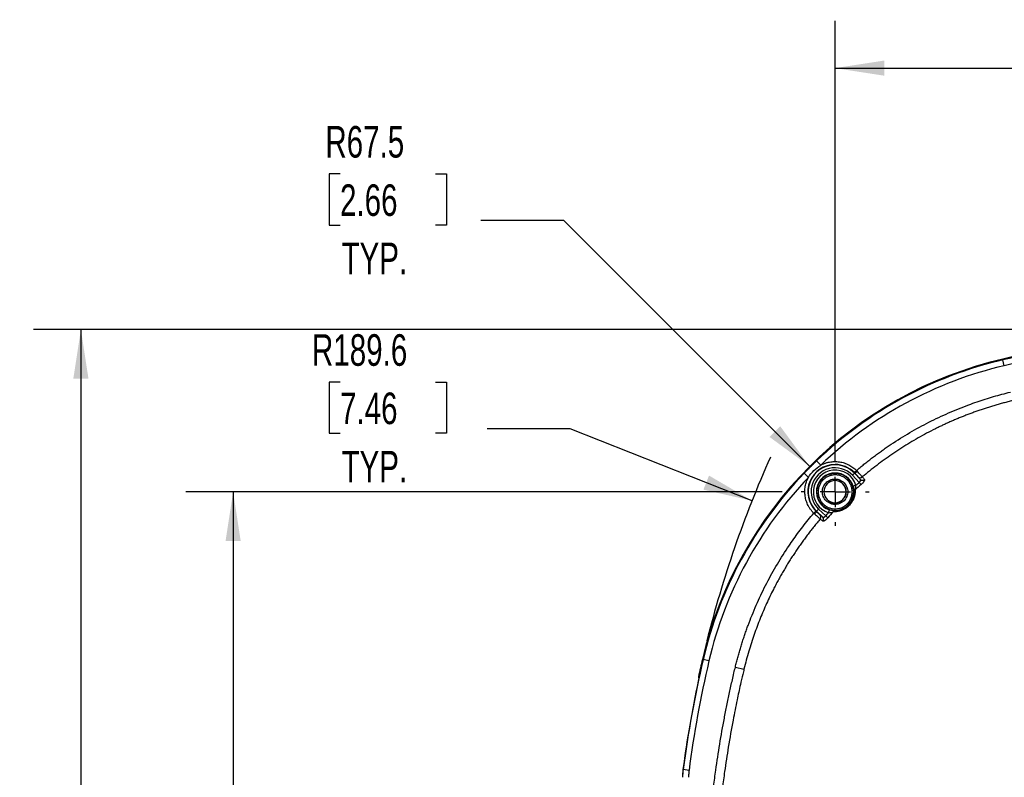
# Model space of a CAD drawing. Header units: millimetres. Extents: x 6 to 1356, y 6 to 1007.
# Tile 5 of 21: x 132 to 462, y 738 to 992. Entities that reach past the tile are written whole.
import ezdxf

# ---------------------------------------------------------------- set-up
doc = ezdxf.new("R2010")
doc.units = ezdxf.units.MM
doc.header["$LTSCALE"] = 5
doc.linetypes.add('CENTERX2', pattern=[20.32, 12.7, -2.54, 2.54, -2.54])
doc.layers.add('CENTER', color=40, linetype='CENTERX2')
doc.layers.add('DIMENSIONS', color=140, linetype='Continuous', lineweight=25)
doc.styles.add('SLDTEXTSTYLE0', font='TXT', dxfattribs={"width": 0.7})
doc.dimstyles.new('SLDDIMSTYLE2', dxfattribs={"dimtxt": 10.790039, "dimasz": 16.51, "dimexe": 0, "dimexo": 0.0625, "dimgap": 2.69751, "dimtad": 0, "dimtih": 1, "dimtoh": 1, "dimlfac": 0.5, "dimrnd": 1e-09, "dimzin": 12, "dimdsep": 46, "dimtxsty": 'SLDTEXTSTYLE0', "dimsah": 1, "dimcen": 0.09, "dimadec": 0, "dimazin": 3, "dimtfac": 1, "dimtofl": 0, "dimtmove": 0, "dimatfit": 3, "dimfxl": 0, "dimfrac": 2, "dimtolj": 1, "dimtzin": 12, "dimarcsym": 0})
doc.dimstyles.new('SLDDIMSTYLE4', dxfattribs={"dimtxt": 10.790039, "dimasz": 16.51, "dimexe": 0, "dimexo": 0.0625, "dimgap": 2.69751, "dimtad": 0, "dimtih": 1, "dimtoh": 1, "dimlfac": 0.5, "dimrnd": 1e-09, "dimzin": 4, "dimdsep": 46, "dimtxsty": 'SLDTEXTSTYLE0', "dimsah": 1, "dimcen": 0.09, "dimadec": 0, "dimazin": 1, "dimtfac": 1, "dimtofl": 0, "dimtmove": 0, "dimatfit": 3, "dimfxl": 0, "dimfrac": 2, "dimtolj": 1, "dimtzin": 12, "dimarcsym": 0})
doc.dimstyles.new('SLDDIMSTYLE5', dxfattribs={"dimtxt": 10.790039, "dimasz": 16.51, "dimexe": 0, "dimexo": 0.0625, "dimgap": 2.69751, "dimtad": 0, "dimtih": 1, "dimtoh": 1, "dimlfac": 0.5, "dimrnd": 1e-09, "dimzin": 12, "dimdsep": 46, "dimtxsty": 'SLDTEXTSTYLE0', "dimsah": 1, "dimcen": 0, "dimadec": 0, "dimazin": 3, "dimtfac": 1, "dimtofl": 0, "dimtmove": 0, "dimatfit": 3, "dimfxl": 0, "dimfrac": 2, "dimtolj": 1, "dimtzin": 12, "dimarcsym": 0})

# ---------------------------------------------------------------- blocks, each defined once
blk = doc.blocks.new('_D_7')
at = {"layer": 'DIMENSIONS'}
for p, q in [((541.8, 888.06), (136.86, 888.06)), ((152.74, 888.06), (152.74, 710.4)), ((136.71, 690.83), (133.08, 690.83)), ((133.08, 690.83), (133.08, 673.69)), ((168.77, 690.83), (172.39, 690.83)), ((172.39, 690.83), (172.39, 673.69)), ((133.08, 673.69), (136.71, 673.69)), ((172.39, 673.69), (168.77, 673.69)), ((152.74, 494.06), (152.74, 671.27)), ((541.8, 494.06), (136.86, 494.06))]:
    blk.add_line(p, q, dxfattribs=at)
for points in [[(152.74, 888.06), (150.2, 871.55), (155.28, 871.55)], [(152.74, 494.06), (155.28, 510.57), (150.2, 510.57)]]:
    blk.add_solid(points, dxfattribs=at)
at = {"layer": 'DIMENSIONS', "char_height": 10.583, "attachment_point": 1, "style": 'SLDTEXTSTYLE0'}
for s, insert in [('197.0', (132.22, 706.89)), ('7.76', (136.71, 687.33))]:
    blk.add_mtext(s, dxfattribs=dict(at, insert=insert))
blk = doc.blocks.new('_D_11')
at = {"layer": 'DIMENSIONS'}
for p, q in [((387.89, 833.57), (187.9, 833.57)), ((203.78, 833.57), (203.78, 710.4)), ((187.74, 690.83), (184.12, 690.83)), ((184.12, 690.83), (184.12, 673.69)), ((219.81, 690.83), (223.43, 690.83)), ((223.43, 690.83), (223.43, 673.69)), ((184.12, 673.69), (187.74, 673.69)), ((223.43, 673.69), (219.81, 673.69)), ((203.78, 548.56), (203.78, 671.27)), ((388, 548.56), (187.9, 548.56))]:
    blk.add_line(p, q, dxfattribs=at)
for points in [[(203.78, 833.57), (201.24, 817.06), (206.32, 817.06)], [(203.78, 548.56), (206.32, 565.07), (201.24, 565.07)]]:
    blk.add_solid(points, dxfattribs=at)
at = {"layer": 'DIMENSIONS', "char_height": 10.583, "attachment_point": 1, "style": 'SLDTEXTSTYLE0'}
for s, insert in [('142.5', (183.26, 706.89)), ('5.61', (187.74, 687.33))]:
    blk.add_mtext(s, dxfattribs=dict(at, insert=insert))
blk = doc.blocks.new('_D_12')
at = {"layer": 'DIMENSIONS'}
for p, q in [((239.62, 870.39), (235.99, 870.39)), ((235.99, 870.39), (235.99, 853.24)), ((271.68, 870.39), (275.3, 870.39)), ((275.3, 870.39), (275.3, 853.24)), ((235.99, 853.24), (239.62, 853.24)), ((275.3, 853.24), (271.68, 853.24)), ((316.8, 854.72), (289.01, 854.72)), ((377.76, 830.6), (316.8, 854.72))]:
    blk.add_line(p, q, dxfattribs=at)
blk.add_arc((730.35, 691.06), 379.2, 156.0123, 165.8827, dxfattribs=at)
blk.add_solid([(377.76, 830.6), (363.34, 839.04), (361.47, 834.31)], dxfattribs=at)
at = {"layer": 'DIMENSIONS', "char_height": 10.583, "attachment_point": 1, "style": 'SLDTEXTSTYLE0'}
for s, insert in [('R189.6', (230.22, 886.45)), ('7.46', (239.62, 866.89)), ('TYP.', (240.13, 847.32))]:
    blk.add_mtext(s, dxfattribs=dict(at, insert=insert))
blk = doc.blocks.new('_D_13')
at = {"layer": 'DIMENSIONS'}
for p, q in [((239.62, 940.24), (235.99, 940.24)), ((235.99, 940.24), (235.99, 923.09)), ((271.68, 940.24), (275.3, 940.24)), ((275.3, 940.24), (275.3, 923.09)), ((314.64, 924.57), (286.86, 924.57)), ((397.1, 842.11), (314.64, 924.57)), ((235.99, 923.09), (239.62, 923.09)), ((275.3, 923.09), (271.68, 923.09))]:
    blk.add_line(p, q, dxfattribs=at)
blk.add_solid([(397.1, 842.11), (387.22, 855.58), (383.63, 851.99)], dxfattribs=at)
at = {"layer": 'DIMENSIONS', "char_height": 10.583, "attachment_point": 1, "style": 'SLDTEXTSTYLE0'}
for s, insert in [('R67.5', (234.71, 956.3)), ('2.66', (239.62, 936.73)), ('TYP.', (240.13, 917.17))]:
    blk.add_mtext(s, dxfattribs=dict(at, insert=insert))
blk = doc.blocks.new('_D_15')
at = {"layer": 'DIMENSIONS'}
for p, q in [((405.59, 844.24), (405.59, 991.6)), ((690.66, 844.18), (690.66, 991.6)), ((405.59, 975.72), (511.79, 975.72)), ((526.41, 975.72), (522.79, 975.72)), ((522.79, 975.72), (522.79, 958.58)), ((558.47, 975.72), (562.1, 975.72)), ((562.1, 975.72), (562.1, 958.58)), ((690.66, 975.72), (573.09, 975.72)), ((522.79, 958.58), (526.41, 958.58)), ((562.1, 958.58), (558.47, 958.58))]:
    blk.add_line(p, q, dxfattribs=at)
for points in [[(405.59, 975.72), (422.1, 973.18), (422.1, 978.26)], [(690.66, 975.72), (674.15, 978.26), (674.15, 973.18)]]:
    blk.add_solid(points, dxfattribs=at)
at = {"layer": 'DIMENSIONS', "char_height": 10.583, "attachment_point": 1, "style": 'SLDTEXTSTYLE0'}
for s, insert in [('142.5', (521.92, 991.78)), ('5.61', (526.41, 972.22))]:
    blk.add_mtext(s, dxfattribs=dict(at, insert=insert))
blk = doc.blocks.new('SW_CENTERMARKSYMBOL_8')
at = {"layer": 'CENTER', "color": 0}
for p, q in [((0, 10.16), (0, 11.4)), ((0, 0), (0, 5.08)), ((-10.16, 0), (-11.4, 0)), ((0, 0), (-5.08, 0)), ((0, 0), (0, -5.08)), ((0, 0), (5.08, 0)), ((10.16, 0), (11.4, 0)), ((0, -10.16), (0, -11.4))]:
    blk.add_line(p, q, dxfattribs=at)

msp = doc.modelspace()

# ---------------------------------------------------------------- linework, layer by layer
for p, q in [((461.893, 877.845), (461.831, 878.109)), ((462.348, 875.898), (461.893, 877.845)), ((399.4, 843.981), (400.783, 842.537)), ((405.588, 842.645), (405.588, 842.75)), ((395.234, 839.815), (396.679, 838.433)), ((405.643, 839.781), (405.643, 839.895)), ((405.643, 839.281), (405.643, 839.781)), ((412.149, 839.813), (411.421, 839.127)), ((411.421, 839.127), (413.68, 836.731)), ((412.073, 840.043), (412.784, 840.747)), ((412.225, 839.885), (412.149, 839.813)), ((412.149, 839.813), (414.102, 837.741)), ((405.588, 837.889), (405.588, 837.389)), ((405.588, 837.336), (405.588, 837.389)), ((412.622, 835.787), (411.669, 835.485)), ((413.68, 836.731), (414.318, 836.008)), ((405.588, 829.866), (405.588, 829.919)), ((405.588, 829.866), (405.588, 829.366)), ((398.469, 826.432), (399.172, 827.143)), ((399.402, 827.066), (399.33, 826.99)), ((400.088, 827.794), (399.402, 827.066)), ((401.474, 825.113), (399.402, 827.066)), ((400.088, 827.794), (402.484, 825.535)), ((402.484, 825.535), (403.207, 824.897)), ((403.428, 826.593), (403.73, 827.546)), ((405.643, 827.364), (405.643, 827.864)), ((405.643, 827.227), (405.643, 827.364)), ((361.37, 777.323), (361.106, 777.384)), ((363.317, 776.867), (361.37, 777.323)), ((372.176, 774.82), (375.065, 774.121)), ((354.65, 740.418), (354.614, 740.42)), ((356.632, 740.157), (354.65, 740.418))]:
    msp.add_line(p, q)
for centre, radius, start, end in [((548.151, 508.865), 379.2, 90, 103.15796), ((548.151, 508.865), 378.929, 92.04378, 103.15796), ((548.151, 508.865), 376.929, 92.04378, 103.15796), ((492.562, 746.653), 135, 103.15796, 166.84204), ((492.562, 746.653), 134.729, 103.15796, 133.74716), ((492.562, 746.653), 132.729, 103.15796, 133.74716), ((405.588, 833.628), 9.122, 90, 225.30665), ((405.588, 833.628), 9.017, 90, 226.68861), ((405.588, 833.628), 9.122, 44.69335, 90), ((405.588, 833.628), 9.017, 43.31139, 90), ((492.562, 746.653), 134.729, 136.25284, 166.84204), ((405.588, 833.628), 8.017, 43.31139, 226.68861), ((405.643, 833.572), 7.322, 17.60699, 252.39301), ((405.643, 833.572), 6.322, 90, 252.393), ((405.643, 833.572), 6.209, 90, 270), ((405.643, 833.572), 6.322, 17.607, 90), ((405.643, 833.572), 6.209, 270, 90), ((411.344, 841.929), 2.226, 293.33485, 319.32495), ((414.079, 839.322), 0.989, 224.38085, 311.01209), ((492.562, 746.653), 132.729, 136.25284, 166.84204), ((405.588, 833.628), 3.761, 90, 270), ((405.588, 833.628), 3.709, 90, 270), ((405.588, 833.628), 3.761, 270, 90), ((405.588, 833.628), 3.709, 270, 90), ((414.806, 838.434), 0.987, 224.5241, 311.27799), ((412.916, 833.501), 0.925, 128.68606, 178.73212), ((397.287, 827.871), 2.226, 310.67505, 336.66515), ((399.893, 825.136), 0.989, 318.98791, 45.61915), ((405.714, 826.3), 0.925, 91.26788, 141.31394), ((400.782, 824.409), 0.987, 318.72211, 45.47591), ((730.351, 691.065), 378.929, 166.84204, 172.5163), ((730.351, 691.065), 376.929, 166.84204, 172.5163), ((730.351, 691.065), 379.2, 166.84204, 167.74789), ((730.351, 691.065), 378.964, 167.96241, 172.51667)]:
    msp.add_arc(centre, radius, start, end)
msp.add_ellipse((730.351, 916.934), major_axis=(0, 451.877), ratio=0.8661133, start_param=1.8983894, end_param=1.8994127)
for points, knots in [([(412.784, 840.747), (413.198, 841.097), (414.028, 841.796), (415.289, 842.825), (416.562, 843.838), (417.848, 844.834), (419.146, 845.813), (420.457, 846.775), (421.781, 847.721), (423.117, 848.649), (426.038, 850.624), (430.637, 853.499), (437.053, 857.003), (443.655, 860.124), (449.071, 862.307), (453.197, 863.779), (455.97, 864.696), (458.76, 865.546), (461.567, 866.335), (463.452, 866.805), (464.395, 867.04)], [0, 0, 0, 0, 0.0278569, 0.0556979, 0.0835277, 0.1113508, 0.1391719, 0.1669958, 0.194827, 0.2226702, 0.2505301, 0.3757737, 0.5008646, 0.625549, 0.7503945, 0.8004301, 0.8503811, 0.9002749, 0.9501388, 1, 1, 1, 1]), ([(465.094, 864.15), (464.589, 864.027), (463.583, 863.781), (462.087, 863.389), (460.61, 862.983), (459.151, 862.562), (457.712, 862.128), (456.292, 861.68), (454.891, 861.22), (453.509, 860.748), (452.147, 860.264), (450.805, 859.769), (449.482, 859.264), (448.178, 858.75), (446.894, 858.226), (445.63, 857.693), (444.386, 857.153), (443.161, 856.604), (441.956, 856.049), (440.77, 855.487), (439.604, 854.919), (437.867, 854.05), (435.575, 852.849), (432.754, 851.274), (429.992, 849.634), (427.291, 847.933), (424.651, 846.171), (422.073, 844.354), (419.56, 842.482), (417.107, 840.564), (415.519, 839.237), (414.728, 838.576)], [0, 0, 0, 0, 0.02737568, 0.05450305, 0.0813809, 0.10800805, 0.13438335, 0.1605057, 0.18637403, 0.21198732, 0.23734458, 0.26244489, 0.28728733, 0.31187107, 0.3361953, 0.36025924, 0.38406217, 0.40760341, 0.43088233, 0.4538983, 0.47665078, 0.49913924, 0.55613384, 0.61280381, 0.66914499, 0.72515224, 0.78082033, 0.83614406, 0.89111841, 0.94573856, 1, 1, 1, 1]), ([(395.234, 839.815), (395.376, 839.963), (395.716, 840.317), (396.401, 841.021), (397.293, 841.923), (398.194, 842.815), (398.898, 843.5), (399.252, 843.84), (399.4, 843.981)], [0, 0, 0, 0, 0.1041663, 0.2500158, 0.5, 0.7499842, 0.8958337, 1, 1, 1, 1]), ([(396.679, 838.433), (397.196, 839.212), (397.821, 839.99), (399.225, 841.395), (400.003, 842.019), (400.783, 842.537)], [0, 0, 0, 0, 0.5, 0.5, 1, 1, 1, 1]), ([(400.783, 842.537), (400.917, 842.607), (401.185, 842.747), (401.597, 842.934), (402.016, 843.103), (402.441, 843.253), (402.873, 843.383), (403.312, 843.494), (404.153, 843.668), (405.416, 843.796), (407.087, 843.684), (408.719, 843.304), (409.994, 842.769), (410.938, 842.234), (411.593, 841.79), (412.213, 841.298), (412.593, 840.931), (412.784, 840.747)], [0, 0, 0, 0, 0.03494419, 0.06971999, 0.10439684, 0.13904479, 0.17373407, 0.20853463, 0.24351578, 0.37168925, 0.50001964, 0.6281882, 0.7565235, 0.81754868, 0.87821904, 0.93891086, 1, 1, 1, 1]), ([(405.643, 839.281), (405.54, 839.28), (405.334, 839.276), (405.027, 839.251), (404.724, 839.21), (404.423, 839.153), (404.125, 839.079), (403.831, 838.989), (403.273, 838.785), (402.486, 838.379), (401.579, 837.637), (400.836, 836.73), (400.313, 835.715), (400, 834.649), (399.901, 833.573), (400, 832.496), (400.313, 831.431), (400.836, 830.415), (401.578, 829.509), (402.485, 828.766), (403.341, 828.325), (404.048, 828.081), (404.571, 827.956), (405.104, 827.878), (405.463, 827.869), (405.643, 827.864)], [0, 0, 0, 0, 0.0172742, 0.0344273, 0.0515092, 0.0685701, 0.0856606, 0.102831, 0.1201308, 0.1850538, 0.2500881, 0.3150066, 0.3800453, 0.4399696, 0.5000137, 0.5599424, 0.619982, 0.684905, 0.7499392, 0.8148577, 0.8798965, 0.9100346, 0.9399174, 0.9698158, 1, 1, 1, 1]), ([(405.643, 827.864), (405.746, 827.865), (405.952, 827.869), (406.258, 827.894), (406.562, 827.935), (406.863, 827.992), (407.16, 828.066), (407.455, 828.156), (408.012, 828.36), (408.8, 828.766), (409.706, 829.508), (410.449, 830.415), (410.973, 831.43), (411.285, 832.496), (411.384, 833.572), (411.286, 834.648), (410.973, 835.714), (410.45, 836.73), (409.707, 837.636), (408.801, 838.379), (407.944, 838.82), (407.237, 839.064), (406.715, 839.189), (406.182, 839.267), (405.823, 839.276), (405.643, 839.281)], [0, 0, 0, 0, 0.0172742, 0.0344273, 0.0515092, 0.0685701, 0.0856606, 0.102831, 0.1201308, 0.1850538, 0.2500881, 0.3150066, 0.3800453, 0.4399696, 0.5000137, 0.5599424, 0.619982, 0.684905, 0.7499392, 0.8148577, 0.8798965, 0.9100346, 0.9399174, 0.9698158, 1, 1, 1, 1]), ([(412.225, 839.885), (412.2, 839.912), (412.15, 839.965), (412.099, 840.017), (412.073, 840.043)], [0, 0, 0, 0, 0.5000222, 1, 1, 1, 1]), ([(413.372, 838.63), (413.361, 838.644), (413.338, 838.672), (413.286, 838.731), (413.213, 838.814), (413.109, 838.93), (412.968, 839.085), (412.805, 839.262), (412.624, 839.458), (412.43, 839.667), (412.294, 839.812), (412.225, 839.885)], [0, 0, 0, 0, 0.08311, 0.1661916, 0.2500983, 0.3747584, 0.4992912, 0.6234933, 0.749007, 0.8747403, 1, 1, 1, 1]), ([(414.728, 838.576), (414.636, 838.687), (414.422, 838.932), (413.822, 839.605), (413.438, 840.031), (413.032, 840.478)], [0, 0, 0, 0, 0.5, 0.5, 1, 1, 1, 1]), ([(414.102, 837.741), (413.977, 837.893), (413.727, 838.196), (413.49, 838.486), (413.372, 838.63)], [0, 0, 0, 0, 0.5002056, 1, 1, 1, 1]), ([(398.469, 826.432), (398.362, 826.54), (398.15, 826.755), (397.851, 827.095), (397.567, 827.446), (397.3, 827.809), (397.049, 828.184), (396.814, 828.572), (396.403, 829.325), (395.912, 830.496), (395.532, 832.127), (395.419, 833.799), (395.559, 835.175), (395.795, 836.233), (396.029, 836.989), (396.318, 837.726), (396.558, 838.197), (396.679, 838.433)], [0, 0, 0, 0, 0.0349442, 0.06972, 0.1043968, 0.1390448, 0.1737341, 0.2085346, 0.2435158, 0.3716892, 0.5000196, 0.6281882, 0.7565235, 0.8175487, 0.878219, 0.9389109, 1, 1, 1, 1]), ([(405.588, 829.366), (405.498, 829.368), (405.319, 829.371), (405.053, 829.397), (404.789, 829.438), (404.529, 829.497), (404.271, 829.572), (403.831, 829.731), (403.231, 830.04), (402.555, 830.594), (402, 831.27), (401.609, 832.028), (401.376, 832.824), (401.302, 833.627), (401.376, 834.431), (401.609, 835.226), (402, 835.984), (402.554, 836.661), (403.231, 837.215), (403.909, 837.565), (404.525, 837.766), (405.052, 837.87), (405.409, 837.882), (405.588, 837.889)], [0, 0, 0, 0, 0.0201349, 0.0401184, 0.0600297, 0.0799489, 0.099956, 0.12013, 0.1850367, 0.2500924, 0.3149931, 0.3800548, 0.4399612, 0.500028, 0.5599403, 0.6200011, 0.6849078, 0.7499635, 0.8148642, 0.879926, 0.9200212, 0.9598315, 1, 1, 1, 1]), ([(405.588, 837.889), (405.678, 837.887), (405.856, 837.884), (406.123, 837.858), (406.386, 837.817), (406.647, 837.758), (406.904, 837.683), (407.345, 837.525), (407.944, 837.216), (408.621, 836.662), (409.175, 835.985), (409.566, 835.227), (409.8, 834.431), (409.874, 833.628), (409.8, 832.824), (409.567, 832.029), (409.176, 831.271), (408.622, 830.595), (407.945, 830.04), (407.266, 829.69), (406.651, 829.489), (406.124, 829.385), (405.767, 829.373), (405.588, 829.366)], [0, 0, 0, 0, 0.0201349, 0.0401184, 0.0600297, 0.0799489, 0.099956, 0.12013, 0.1850367, 0.2500924, 0.3149931, 0.3800548, 0.4399612, 0.500028, 0.5599403, 0.6200011, 0.6849078, 0.7499635, 0.8148642, 0.879926, 0.9200212, 0.9598315, 1, 1, 1, 1]), ([(411.669, 835.485), (411.796, 835.087), (411.88, 834.682), (411.974, 833.972), (411.984, 833.664), (411.991, 833.521)], [0, 0, 0, 0, 0.5, 0.5, 1, 1, 1, 1]), ([(412.337, 834.223), (412.374, 834.342), (412.456, 834.601), (412.579, 835.173), (412.621, 835.49), (412.622, 835.787)], [0, 0, 0, 0, 0.5, 0.5, 1, 1, 1, 1]), ([(412.622, 835.787), (412.798, 835.945), (413.149, 836.262), (413.503, 836.575), (413.68, 836.731)], [0, 0, 0, 0, 0.4999331, 1, 1, 1, 1]), ([(413.68, 836.731), (413.713, 836.76), (413.78, 836.817), (413.87, 836.91), (413.953, 837.007), (414.026, 837.108), (414.086, 837.209), (414.141, 837.328), (414.178, 837.468), (414.178, 837.623), (414.129, 837.7), (414.102, 837.741)], [0, 0, 0, 0, 0.0797805, 0.1605415, 0.2426552, 0.3264758, 0.4123366, 0.5005475, 0.640803, 0.8071389, 1, 1, 1, 1]), ([(415.457, 837.692), (415.467, 837.678), (415.485, 837.65), (415.496, 837.593), (415.493, 837.527), (415.47, 837.424), (415.408, 837.27), (415.277, 837.052), (415.096, 836.807), (414.869, 836.543), (414.608, 836.271), (414.415, 836.095), (414.318, 836.008)], [0, 0, 0, 0, 0.0630259, 0.1253828, 0.1876136, 0.2502653, 0.3755441, 0.5000527, 0.6242801, 0.7495108, 0.8754987, 1, 1, 1, 1]), ([(412.337, 834.223), (412.34, 834.125), (412.345, 833.934), (412.337, 833.637), (412.318, 833.34), (412.285, 833.042), (412.239, 832.745), (412.181, 832.447), (412.078, 832.027), (411.907, 831.483), (411.634, 830.855), (411.34, 830.323), (411.049, 829.873), (410.688, 829.403), (410.242, 828.916), (409.753, 828.479), (409.285, 828.127), (408.84, 827.844), (408.314, 827.559), (407.694, 827.294), (407.008, 827.082), (406.321, 826.942), (405.636, 826.87), (405.214, 826.875), (404.992, 826.878)], [0, 0, 0, 0, 0.0409243, 0.0801079, 0.1175719, 0.1533408, 0.1874428, 0.2199109, 0.2507832, 0.3185808, 0.3764364, 0.4095888, 0.4391825, 0.470617, 0.5018926, 0.5332661, 0.5647171, 0.5943091, 0.6274829, 0.6850631, 0.7523513, 0.8260841, 0.908519, 1, 1, 1, 1]), ([(411.991, 833.521), (412.003, 833.268), (412, 832.996), (411.947, 832.407), (411.898, 832.09), (411.76, 831.558), (411.703, 831.37), (411.557, 830.971), (411.467, 830.758), (411.235, 830.3), (411.093, 830.053), (410.718, 829.519), (410.482, 829.231), (409.943, 828.698), (409.654, 828.464), (409.126, 828.1), (408.879, 827.96), (408.426, 827.735), (408.216, 827.647), (407.819, 827.504), (407.635, 827.448), (407.11, 827.314), (406.797, 827.267), (406.215, 827.215), (405.946, 827.212), (405.694, 827.225)], [0, 0, 0, 0, 0.125, 0.125, 0.25, 0.25, 0.3125, 0.3125, 0.375, 0.375, 0.4375, 0.4375, 0.5, 0.5, 0.5625, 0.5625, 0.625, 0.625, 0.6875, 0.6875, 0.75, 0.75, 0.875, 0.875, 1, 1, 1, 1]), ([(372.176, 774.82), (372.305, 775.345), (372.563, 776.395), (372.976, 777.963), (373.409, 779.526), (373.862, 781.084), (374.336, 782.637), (374.83, 784.184), (375.344, 785.726), (375.879, 787.263), (377.08, 790.573), (379.107, 795.596), (382.232, 802.202), (385.738, 808.616), (388.841, 813.575), (391.317, 817.195), (393.021, 819.567), (394.781, 821.898), (396.591, 824.192), (397.843, 825.685), (398.469, 826.432)], [0, 0, 0, 0, 0.0277451, 0.055489, 0.0832365, 0.1109923, 0.138761, 0.1665474, 0.1943562, 0.2221921, 0.2500597, 0.3750967, 0.5000459, 0.6249504, 0.7500847, 0.8000853, 0.8500502, 0.9000062, 0.9499805, 1, 1, 1, 1]), ([(398.737, 826.183), (399.182, 825.78), (399.607, 825.397), (400.281, 824.796), (400.527, 824.58), (400.639, 824.487)], [0, 0, 0, 0, 0.5, 0.5, 1, 1, 1, 1]), ([(399.172, 827.143), (399.198, 827.117), (399.251, 827.065), (399.304, 827.015), (399.33, 826.99)], [0, 0, 0, 0, 0.4999779, 1, 1, 1, 1]), ([(399.33, 826.99), (399.379, 826.945), (399.475, 826.854), (399.617, 826.722), (399.777, 826.573), (399.951, 826.412), (400.128, 826.25), (400.284, 826.108), (400.414, 825.991), (400.52, 825.898), (400.563, 825.861), (400.585, 825.843)], [0, 0, 0, 0, 0.08314247, 0.16622877, 0.25010711, 0.37476601, 0.49929243, 0.62352576, 0.74904297, 0.87478236, 1, 1, 1, 1]), ([(400.585, 825.843), (400.73, 825.725), (401.019, 825.488), (401.322, 825.238), (401.474, 825.113)], [0, 0, 0, 0, 0.4997944, 1, 1, 1, 1]), ([(401.474, 825.113), (401.494, 825.098), (401.534, 825.069), (401.605, 825.046), (401.68, 825.038), (401.756, 825.044), (401.832, 825.06), (401.946, 825.098), (402.105, 825.182), (402.307, 825.337), (402.426, 825.47), (402.484, 825.535)], [0, 0, 0, 0, 0.1001081, 0.1935156, 0.2802633, 0.3604025, 0.433999, 0.5011377, 0.6745796, 0.8399512, 1, 1, 1, 1]), ([(402.484, 825.535), (402.641, 825.712), (402.954, 826.066), (403.27, 826.418), (403.428, 826.593)], [0, 0, 0, 0, 0.5000722, 1, 1, 1, 1]), ([(403.428, 826.593), (403.728, 826.594), (404.044, 826.636), (404.613, 826.759), (404.873, 826.841), (404.992, 826.878)], [0, 0, 0, 0, 0.5, 0.5, 1, 1, 1, 1]), ([(405.643, 827.227), (405.476, 827.234), (405.171, 827.248), (404.493, 827.344), (404.111, 827.425), (403.73, 827.546)], [0, 0, 0, 0, 0.5, 0.5, 1, 1, 1, 1]), ([(400.639, 824.487), (400.29, 824.072), (399.589, 823.239), (398.557, 821.97), (397.538, 820.683), (396.533, 819.378), (395.542, 818.056), (394.565, 816.716), (393.604, 815.358), (392.659, 813.982), (391.729, 812.589), (390.816, 811.18), (389.919, 809.753), (389.039, 808.309), (388.177, 806.849), (387.333, 805.372), (386.507, 803.879), (385.7, 802.37), (384.78, 800.589), (383.752, 798.512), (382.63, 796.114), (381.536, 793.638), (380.475, 791.082), (379.451, 788.448), (378.468, 785.734), (377.531, 782.943), (376.647, 780.073), (375.813, 777.128), (375.316, 775.13), (375.065, 774.121)], [0, 0, 0, 0, 0.0285927, 0.0572857, 0.0860782, 0.1149697, 0.1439593, 0.1730465, 0.2022306, 0.2315107, 0.2608861, 0.2903561, 0.3199199, 0.3495767, 0.3793258, 0.4091663, 0.4390976, 0.4691192, 0.4992304, 0.5446061, 0.5910421, 0.6385338, 0.6870758, 0.7366622, 0.7872862, 0.8389404, 0.8916167, 0.9453064, 1, 1, 1, 1]), ([(403.207, 824.897), (403.164, 824.848), (403.077, 824.751), (402.943, 824.611), (402.809, 824.477), (402.63, 824.309), (402.41, 824.12), (402.166, 823.94), (401.946, 823.808), (401.763, 823.733), (401.614, 823.71), (401.554, 823.742), (401.524, 823.758)], [0, 0, 0, 0, 0.0627818, 0.1249722, 0.1872307, 0.2502152, 0.3745624, 0.4998739, 0.6241594, 0.7494949, 0.8744322, 1, 1, 1, 1]), ([(362.462, 705.233), (362.5, 706.132), (362.577, 707.929), (362.718, 710.624), (362.878, 713.319), (363.059, 716.014), (363.261, 718.709), (363.484, 721.404), (363.727, 724.099), (363.99, 726.793), (364.275, 729.488), (364.58, 732.182), (364.905, 734.877), (365.251, 737.571), (365.891, 742.268), (366.911, 748.962), (368.19, 756.179), (369.319, 761.937), (370.216, 766.242), (371.019, 769.868), (371.675, 772.726), (372.016, 774.153), (372.176, 774.82)], [0, 0, 0, 0, 0.0383366, 0.0766859, 0.1150501, 0.1534316, 0.1918325, 0.230255, 0.2687015, 0.307174, 0.3456748, 0.3842062, 0.4227702, 0.4613692, 0.5000052, 0.6248478, 0.7499992, 0.8124467, 0.8749629, 0.9374676, 0.9707533, 1, 1, 1, 1]), ([(375.065, 774.121), (374.925, 773.531), (374.512, 771.795), (373.727, 768.354), (372.621, 763.243), (371.236, 756.27), (369.825, 748.25), (368.679, 740.67), (367.847, 734.343), (367.232, 729.054), (366.712, 723.918), (366.279, 718.935), (365.928, 714.104), (365.647, 709.425), (365.513, 706.356), (365.448, 704.847)], [0, 0, 0, 0, 0.0259694, 0.0764144, 0.1511482, 0.2499298, 0.3808752, 0.4998561, 0.5782066, 0.6542026, 0.727881, 0.7992738, 0.868409, 0.9353109, 1, 1, 1, 1]), ([(359.917, 771.098), (359.917, 771.095), (359.917, 771.089), (359.913, 771.06), (359.904, 771.009), (359.889, 770.924), (359.865, 770.801), (359.837, 770.664), (359.805, 770.505), (359.765, 770.315), (359.735, 770.171), (359.719, 770.099)], [0, 0, 0, 0, 0.08202655, 0.16292961, 0.24404372, 0.37160082, 0.4998465, 0.60750743, 0.71590748, 0.85776759, 1, 1, 1, 1]), ([(356.632, 740.157), (356.609, 739.963), (356.561, 739.574), (356.515, 738.988), (356.484, 738.401), (356.481, 738.009), (356.479, 737.813)], [0, 0, 0, 0, 0.2501335, 0.5, 0.7498665, 1, 1, 1, 1])]:
    msp.add_open_spline(points, degree=3, knots=knots)
for points in [[(413.032, 840.478), (412.95, 840.568), (412.867, 840.658), (412.784, 840.747)], [(414.728, 838.576), (414.963, 838.291), (415.206, 837.997), (415.457, 837.692)], [(414.318, 836.008), (413.652, 835.42), (412.991, 834.825), (412.337, 834.223)], [(398.469, 826.432), (398.558, 826.348), (398.647, 826.265), (398.737, 826.183)], [(404.992, 826.878), (404.39, 826.224), (403.795, 825.564), (403.207, 824.897)], [(405.694, 827.225), (405.679, 827.225), (405.662, 827.226), (405.643, 827.227)], [(401.524, 823.758), (401.219, 824.009), (400.924, 824.253), (400.639, 824.487)], [(354.614, 740.42), (354.501, 739.557), (354.444, 738.686), (354.444, 737.816)], [(354.65, 740.418), (354.536, 739.553), (354.479, 738.685), (354.479, 737.813)]]:
    msp.add_open_spline(points, degree=3)

# ---------------------------------------------------------------- block references
at = {"layer": 'CENTER'}
msp.add_blockref('SW_CENTERMARKSYMBOL_8', (405.643, 833.572), dxfattribs=at)

# ---------------------------------------------------------------- dimensions: what is measured, and where the dimension line sits
at = {"layer": 'DIMENSIONS'}
dim = msp.add_linear_dim(base=(690.659, 975.725), p1=(405.588, 837.889), p2=(690.659, 837.834), dimstyle='SLDDIMSTYLE2', dxfattribs=at)
dim.commit()
dim.dimension.update_dxf_attribs({"geometry": '_D_15', "text_midpoint": (542.44, 975.725), "dimtype": 160})
for center, mpoint, picture, middle in [((492.562, 746.653), (397.102, 842.113), '_D_13', (255.647, 930.147)), ((730.351, 691.065), (377.756, 830.599), '_D_12', (255.647, 860.299))]:
    dim = msp.add_radius_dim(center=center, mpoint=mpoint, text='<>\\PTYP.', dimstyle='SLDDIMSTYLE5', dxfattribs=at)
    dim.commit()
    dim.dimension.update_dxf_attribs({"geometry": picture, "text_midpoint": middle, "dimtype": 164})
for base, p1, p2, dimstyle, picture, middle in [((152.739, 494.065), (548.151, 888.065), (548.151, 494.065), 'SLDDIMSTYLE4', '_D_7', (152.739, 690.835)), ((203.776, 548.557), (394.24, 833.572), (394.354, 548.557), 'SLDDIMSTYLE2', '_D_11', (203.776, 690.835))]:
    dim = msp.add_linear_dim(base=base, p1=p1, p2=p2, angle=90, dimstyle=dimstyle, dxfattribs=at)
    dim.commit()
    dim.dimension.update_dxf_attribs({"geometry": picture, "text_midpoint": middle, "dimtype": 160})

doc.saveas('drawing.dxf')
